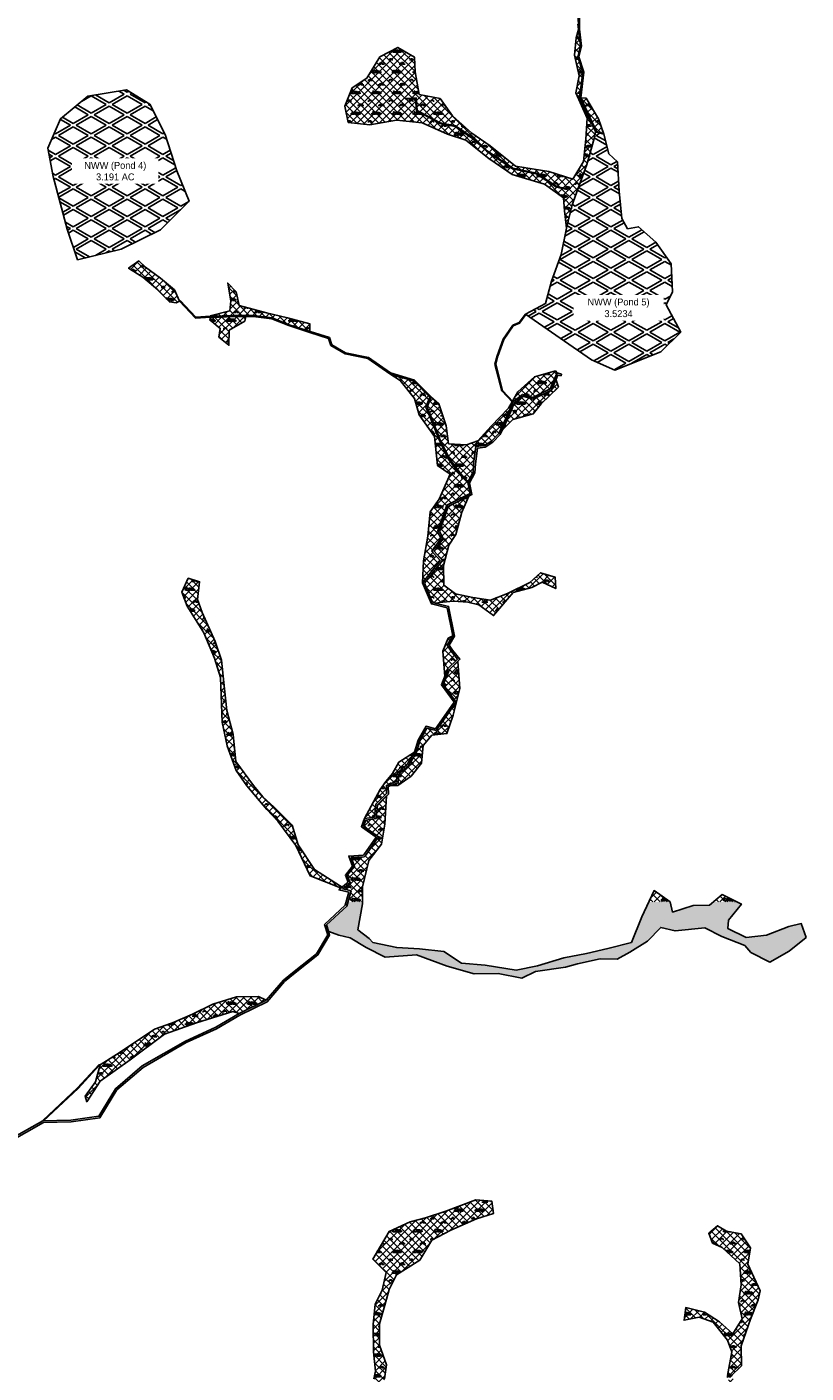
# Model space of a CAD drawing. Extents: x -23778 to 2010688, y -9045 to 873115.
# Tile 7 of 23: x 1998037 to 2000296, y 858492 to 862395. Entities that reach past the tile are written whole.
import ezdxf

# ---------------------------------------------------------------- set-up
doc = ezdxf.new("R2010")
doc.units = 0
doc.header["$MEASUREMENT"] = 0
for name, color, linetype in [('ce-wtln-abfp', 1, 'Continuous'), ('ce-wtln-ajrs', 1, 'Continuous'), ('ce-wtln-edge-pond', 8, 'Continuous'), ('ce-wtln-edge-ptxt', 8, 'Continuous'), ('ce-wtln-filp', 8, 'Continuous'), ('ce-wtln-filp-pond', 8, 'Continuous'), ('ce-wtln-ipdt-nard', 3, 'Continuous')]:
    doc.layers.add(name, color=color, linetype=linetype)
doc.styles.add('L80', font='ler.shx', dxfattribs={"height": 8})
pattern_1 = [(0, (18, 1.2), (60, 60), [9, -1.8, 2.4, -1.8, 9, -36]), (0, (15, 3), (60, 60), [6, -4.5, 9, -4.5, 6, -30]), (0, (36, 27), (60, 60), [7.5, -3, 7.5, -42]), (0, (6, 39), (60, 60), [3, -6, 3, -48]), (90, (12, 39), (-60, 60), [5.4, -54.6]), (90, (30, 3), (-60, 60), [6, -54]), (90, (45, 27), (-60, 60), [6, -54]), (45, (37.8, 2.4), (0, 60), [6, -78.8528137]), (135, (22.2, 2.4), (-60, 7e-15), [6, -78.8528137]), (63.4349488, (36, 2.7), (3e-09, 60), [6, -128.1640786]), (75.9637565, (33, 3), (2e-09, 59.99999999), [6, -241.3863376]), (75.9637565, (48, 27), (2e-09, 59.99999999), [4.8, -242.5863376]), (75.9637565, (13.2, 39), (2e-09, 59.99999999), [4.2, -243.1863376]), (104.0362435, (27, 3), (-2e-09, 59.99999999), [6, -241.3863376]), (104.0362435, (42, 27), (-2e-09, 59.99999999), [4.8, -242.5863376]), (104.0362435, (10.8, 39), (-2e-09, 59.99999999), [4.2, -243.1863376]), (116.5650512, (24, 2.7), (-2e-08, 60), [6, -128.1640079]), (45, (0, 0), (-10.60660172, 10.60660172), []), (135, (0, 0), (-10.60660172, -10.60660172), [])]
pattern_2 = [(30, (0, 0), (1e-08, 60), [50, -10]), (330, (0, 0), (51.9615242, 30), [50, -10]), (330, (43.3, 25), (51.9615242, 30), [50, -10]), (30, (43.3, 35), (1e-08, 60), [50, -10])]

msp = doc.modelspace()

# ---------------------------------------------------------------- hatches: boundary and pattern name
at = {"layer": 'ce-wtln-filp'}
h = msp.add_hatch(dxfattribs=at)
h.set_pattern_fill('WTLN_IJ', color=256, scale=60)
h.set_pattern_definition(pattern_1)
h.paths.add_polyline_path([(1999234.9, 862186.7), (1999174.7, 862199.2), (1999162.8, 862264.4), (1999160.5, 862307), (1999112.3, 862335.4), (1999060.8, 862307.8), (1999023.1, 862246.4), (1998980.5, 862218.4), (1998959.1, 862164.7), (1998968.9, 862117.7), (1999031.2, 862110.7), (1999108.6, 862124.5), (1999183.1, 862116.2), (1999256.4, 862083.7), (1999309.3, 862066.6), (1999376.9, 862013), (1999444.1, 861966.9), (1999537.8, 861939.2), (1999592.5, 861899.6), (1999595.8, 861861.5), (1999602.1, 861811), (1999617.3, 861875.6), (1999630.8, 861913.4), (1999660.9, 861996), (1999683.4, 862077.7), (1999685.9, 862091.2), (1999639.8, 862189), (1999648.6, 862263.6), (1999634.1, 862307.5), (1999642.4, 862338.7), (1999636.3, 862387.6), (1999629.8, 862363.2), (1999624.9, 862312.4), (1999638.1, 862253.2), (1999629.1, 862203.1), (1999661.4, 862130.6), (1999657.5, 862069.2), (1999650.8, 862004.7), (1999620, 861953.2), (1999550.8, 861975.1), (1999453.7, 861991.2), (1999380.1, 862049.6), (1999327.4, 862087), (1999271.4, 862136.7)])
h.paths.add_polyline_path([(1999136.2, 862185.1), (1999136.1, 862187.1), (1999165.8, 862188.7), (1999168.9, 862152.5), (1999204.4, 862133.5), (1999235.3, 862116.2), (1999279.8, 862107.5), (1999327.8, 862074.7), (1999371.4, 862035.8), (1999446, 861984.7), (1999514.6, 861970.4), (1999573.8, 861932.2), (1999603.7, 861925.5), (1999603.3, 861923.5), (1999573, 861930.4), (1999513.8, 861968.5), (1999445.2, 861982.8), (1999370.1, 862034.2), (1999326.5, 862073.1), (1999279, 862105.6), (1999234.6, 862114.3), (1999203.5, 862131.8), (1999167, 862151.3), (1999163.9, 862186.6)], flags=16)
h = msp.add_hatch(dxfattribs=at)
h.set_pattern_fill('WTLN_IJ', color=256, scale=60)
h.set_pattern_definition(pattern_1)
h.paths.add_polyline_path([(1999694.2, 862128.5), (1999659.1, 862188.1), (1999643.2, 862188.8), (1999689.9, 862090), (1999710.2, 862084)])
h = msp.add_hatch(dxfattribs=at)
h.set_pattern_fill('WTLN_IJ', color=256, scale=60)
h.set_pattern_definition(pattern_1)
h.paths.add_polyline_path([(1998465.1, 861632.5), (1998424.1, 861666.5), (1998381.5, 861697.9), (1998362.1, 861716.3), (1998332.2, 861694.8), (1998373.1, 861669.3), (1998416.4, 861632.2), (1998450.4, 861597.3), (1998470.3, 861595), (1998479.7, 861599.4)])
h = msp.add_hatch(dxfattribs=at)
h.set_pattern_fill('WTLN_IJ', color=256, scale=60)
h.set_pattern_definition(pattern_1)
h.paths.add_polyline_path([(1998652.4, 861587), (1998643.6, 861627.1), (1998619.4, 861652.2), (1998628.1, 861600.4), (1998625.2, 861571.5), (1998568.8, 861556.7), (1998569, 861555.7), (1998582.8, 861556.2), (1998637.2, 861558), (1998657.6, 861558.2), (1998693.2, 861558.4), (1998731.8, 861553.5), (1998731.8, 861565.5)])
h = msp.add_hatch(dxfattribs=at)
h.set_pattern_fill('WTLN_IJ', color=256, scale=60)
h.set_pattern_definition(pattern_1)
h.paths.add_polyline_path([(1998793.2, 861551.1), (1998731.8, 861565.5), (1998731.8, 861553.5), (1998748.3, 861551.4), (1998797.6, 861531.4), (1998840.2, 861517.2), (1998857.4, 861511.5), (1998857.2, 861534.2)])
h = msp.add_hatch(dxfattribs=at)
h.set_pattern_fill('WTLN_IJ', color=256, scale=60)
h.set_pattern_definition(pattern_1)
h.paths.add_polyline_path([(1998668.8, 861541.6), (1998672.3, 861555.3), (1998637.3, 861555), (1998569.5, 861552.8), (1998567.3, 861545.1), (1998597.8, 861520.8), (1998593.3, 861495.5), (1998623, 861472), (1998623.7, 861515.1)])
h = msp.add_hatch(dxfattribs=at)
h.set_pattern_fill('WTLN_IJ', color=256, scale=60)
h.set_pattern_definition(pattern_1)
h.paths.add_polyline_path([(1999315.3, 861073.9), (1999290.8, 861099.6), (1999258.6, 861142.9), (1999231.1, 861200.8), (1999225.6, 861214.7), (1999207.6, 861260), (1999194.1, 861292.1), (1999205.4, 861321.3), (1999179.1, 861348), (1999174.3, 861352.9), (1999159.6, 861367.8), (1999089.6, 861388.8), (1999119, 861369.1), (1999161.4, 861317.4), (1999174.4, 861269.8), (1999219.2, 861207.4), (1999228.1, 861123), (1999264.1, 861098), (1999232.3, 861025.8), (1999206.4, 860988.6), (1999199.9, 860918.7), (1999187.2, 860847.1), (1999184.1, 860783), (1999235.3, 860847.3), (1999211.2, 860874.4), (1999238.1, 860911.5), (1999227.6, 860931.1), (1999254.5, 861008.3), (1999321.9, 861041.8)])
h = msp.add_hatch(dxfattribs=at)
h.set_pattern_fill('WTLN_IJ', color=256, scale=60)
h.set_pattern_definition(pattern_1)
h.paths.add_polyline_path([(1999528.6, 861302.3), (1999578.2, 861349.8), (1999571.3, 861370.9), (1999570.9, 861371.3), (1999562.4, 861351.5), (1999558.3, 861341.9), (1999504.8, 861315), (1999474.9, 861323.9), (1999449.7, 861303.6), (1999443.4, 861286.5), (1999420.8, 861236.1), (1999416.8, 861227.7), (1999445.6, 861256.2), (1999505.2, 861273.2)])
h = msp.add_hatch(dxfattribs=at)
h.set_pattern_fill('WTLN_IJ', color=256, scale=60)
h.set_pattern_definition(pattern_1)
h.paths.add_polyline_path([(1999566.8, 861374.5), (1999574.1, 861391.4), (1999569.6, 861397.3), (1999509.2, 861380.3), (1999460.1, 861336.6), (1999445.2, 861309.8), (1999447.1, 861307.9), (1999454, 861313.5), (1999473.8, 861329.4), (1999504.4, 861320.4), (1999532.8, 861334.7), (1999554.4, 861345.5)])
h = msp.add_hatch(dxfattribs=at)
h.set_pattern_fill('WTLN_IJ', color=256, scale=60)
h.set_pattern_definition(pattern_1)
h.paths.add_polyline_path([(1999339, 861178.3), (1999363.9, 861181.1), (1999384.7, 861194.3), (1999405.1, 861216.1), (1999413.6, 861232.3), (1999418.7, 861243.7), (1999426.8, 861261.8), (1999438.8, 861288.4), (1999445.5, 861306.6), (1999444.2, 861308), (1999433.9, 861289.5), (1999383.7, 861237.4), (1999344.2, 861194.4), (1999311.7, 861182.8), (1999259.2, 861186.4), (1999252.8, 861238.6), (1999231.8, 861302.4), (1999209, 861322.4), (1999197.3, 861292.2), (1999210.4, 861261.1), (1999230.6, 861210.2), (1999233.9, 861201.9), (1999261.1, 861144.4), (1999293.1, 861101.5), (1999316.7, 861076.8), (1999330.7, 861103.6), (1999332.4, 861128.6)])
h = msp.add_hatch(dxfattribs=at)
h.set_pattern_fill('WTLN_IJ', color=256, scale=60)
h.set_pattern_definition(pattern_1)
h.paths.add_polyline_path([(1999245.8, 860775.8), (1999245, 860833.1), (1999260.1, 860892.5), (1999281.1, 860923), (1999298.5, 860987.9), (1999318.8, 861034.6), (1999258.5, 861004.7), (1999233, 860931.5), (1999244, 860911.1), (1999217.6, 860874.7), (1999241.9, 860847.5), (1999189.8, 860782.2), (1999213.6, 860726.3), (1999222.5, 860724), (1999233.7, 860725.8), (1999273.6, 860730.3), (1999315.4, 860727), (1999347.4, 860719.1), (1999390.2, 860687.9), (1999447.4, 860755.1), (1999501.2, 860769.6), (1999531.4, 860785.3), (1999570.7, 860766.5), (1999568.9, 860799.2), (1999526.5, 860812.2), (1999495.3, 860784.1), (1999430.9, 860752.3), (1999381.5, 860732.9), (1999329.6, 860740.6), (1999280.3, 860750.7)], flags=17)
h = msp.add_hatch(dxfattribs=at)
h.set_pattern_fill('WTLN_IJ', color=256, scale=60)
h.set_pattern_definition(pattern_1)
h.paths.add_polyline_path([(1998537.7, 860786.1), (1998504.8, 860796.4), (1998486.3, 860755.6), (1998502.3, 860715.5), (1998550.2, 860637.8), (1998580.7, 860565), (1998598.3, 860508.2), (1998602.5, 860394.5), (1998603.8, 860397), (1998604.9, 860397.7), (1998606.7, 860404.2), (1998609.1, 860406.6), (1998608.8, 860412.8), (1998616.4, 860414.6), (1998610.4, 860476.1), (1998601.2, 860558.4), (1998583.5, 860612.8), (1998544.9, 860697.4), (1998531.8, 860734.2)])
h = msp.add_hatch(dxfattribs=at)
h.set_pattern_fill('WTLN_IJ', color=256, scale=60)
h.set_pattern_definition(pattern_1)
h.paths.add_polyline_path([(1999267, 860584.7), (1999255.7, 860602.2), (1999272.1, 860629.5), (1999258.8, 860622.1), (1999243.4, 860584.9), (1999248.5, 860511), (1999258, 860534.6), (1999285.8, 860561.7)])
h = msp.add_hatch(dxfattribs=at)
h.set_pattern_fill('WTLN_IJ', color=256, scale=60)
h.set_pattern_definition(pattern_1)
h.paths.add_polyline_path([(1999272.6, 860399.7), (1999255.1, 860346.1), (1999211.6, 860341), (1999185.9, 860311), (1999180.8, 860259.9), (1999151.1, 860222.5), (1999112.5, 860195.8), (1999094, 860195.8), (1999113.7, 860203.1), (1999115.5, 860229.1), (1999143.5, 860252.6), (1999165.3, 860289.8), (1999176, 860325), (1999197.1, 860361.6), (1999223.6, 860354.4), (1999252.2, 860394.9), (1999281.6, 860436.7), (1999244.5, 860487.8), (1999262.3, 860531.8), (1999286.3, 860555.2), (1999292.2, 860476.9)])
h = msp.add_hatch(dxfattribs=at)
h.set_pattern_fill('WTLN_IJ', color=256, scale=60)
h.set_pattern_definition(pattern_1)
h.paths.add_polyline_path([(1998635, 860342.9), (1998616.2, 860414.5), (1998608.8, 860412.8), (1998609.1, 860406.6), (1998606.7, 860404.2), (1998604.9, 860397.7), (1998603.8, 860397), (1998602.5, 860394.5), (1998603, 860379.1), (1998617.7, 860310.7), (1998643.6, 860239.2), (1998674.5, 860194.9), (1998731.8, 860128), (1998731.8, 860152.7), (1998720.9, 860162.6), (1998694.3, 860195), (1998643.3, 860265.2)])
h = msp.add_hatch(dxfattribs=at)
h.set_pattern_fill('WTLN_IJ', color=256, scale=60)
h.set_pattern_definition(pattern_1)
h.paths.add_polyline_path([(1999110.7, 860231.6), (1999139.6, 860255.9), (1999160.6, 860291.9), (1999115.3, 860263.2), (1999097.2, 860230.5), (1999077.5, 860207), (1999061.5, 860184.3), (1999016.1, 860099.4), (1999045.1, 860103.9), (1999048.6, 860141.6), (1999067.2, 860159.8), (1999080.2, 860172.6), (1999079.7, 860195.8), (1999108.9, 860206.7)])
h = msp.add_hatch(dxfattribs=at)
h.set_pattern_fill('WTLN_IJ', color=256, scale=60)
h.set_pattern_definition(pattern_1)
h.paths.add_polyline_path([(1999029, 859978), (1999064.8, 860025.3), (1999074.6, 860083.2), (1999080, 860165.4), (1999053.4, 860139.3), (1999049.7, 860099.5), (1999019.7, 860094.9), (1999012.9, 860077.6), (1999056.8, 860046.5), (1999019.8, 859993.9), (1999015, 859988.9), (1998977.5, 859986.2), (1998987.1, 859960.9), (1998966.1, 859935), (1998974.2, 859913.6), (1998952.7, 859895.6), (1998977.2, 859890.4), (1998968.1, 859858.1), (1999010, 859858.1), (1999010.4, 859901.8)])
h = msp.add_hatch(dxfattribs=at)
h.set_pattern_fill('WTLN_IJ', color=256, scale=60)
h.set_pattern_definition(pattern_1)
h.paths.add_polyline_path([(1998871.2, 859951.6), (1998823.5, 860023.7), (1998806.2, 860080), (1998753.6, 860132.7), (1998731.8, 860152.7), (1998731.8, 860128), (1998733.2, 860126.3), (1998764.4, 860091.8), (1998817.1, 860021.1), (1998858.2, 859933.7), (1998941.2, 859900.6), (1998947, 859897.3), (1998950.9, 859900.6), (1998943.7, 859905.5)])
h = msp.add_hatch(dxfattribs=at)
h.set_pattern_fill('WTLN_IJ', color=256, scale=60)
h.set_pattern_definition(pattern_1)
h.paths.add_polyline_path([(1999855.6, 859890.7), (1999840.3, 859858.1), (1999901.4, 859858.1)])
h = msp.add_hatch(dxfattribs=at)
h.set_pattern_fill('WTLN_IJ', color=256, scale=60)
h.set_pattern_definition(pattern_1)
h.paths.add_polyline_path([(1999366, 859674.4), (1999297, 859680), (1999245.6, 859713.7), (1999175.4, 859721.6), (1999109.3, 859725.6), (1999040.4, 859740.6), (1999029.9, 859751.8), (1998996.4, 859777.1), (1999009.9, 859852.4), (1999010, 859858.1), (1998968.1, 859858.1), (1998964.6, 859845.6), (1998905.9, 859791.2), (1998911.5, 859772.8), (1998912.3, 859772.3), (1998941.9, 859761.6), (1998974.4, 859753.6), (1999020.6, 859725.5), (1999076.3, 859697.5), (1999167.1, 859704.8), (1999255.5, 859671.6), (1999334.2, 859649.6), (1999403.8, 859650), (1999472.6, 859636.8), (1999512.2, 859656.2), (1999599.2, 859668.8), (1999633.5, 859678.7), (1999699.6, 859692.8), (1999749, 859691.7), (1999784.9, 859712.5), (1999836.7, 859744.5), (1999874.8, 859784.2), (1999916.3, 859773.9), (2000002.3, 859783), (2000051.9, 859757.2), (2000118.2, 859731.3), (2000136.2, 859711.4), (2000190.7, 859683.7), (2000246.8, 859715.2), (2000296.2, 859754.8), (2000282.4, 859794.9), (2000246.1, 859786.6), (2000181.1, 859761.7), (2000122.4, 859754.4), (2000069.4, 859780.7), (2000071.8, 859804.7), (2000109, 859851.4), (2000095.5, 859858.1), (2000028.3, 859858.1), (2000016.6, 859848.3), (1999968.9, 859847.9), (1999909.2, 859828.3), (1999901.9, 859857.8), (1999901.4, 859858.1), (1999840.3, 859858.1), (1999820, 859814.9), (1999789.7, 859740.1), (1999721, 859722.5), (1999659.2, 859708.7), (1999593.6, 859695.5), (1999517.2, 859672.3), (1999455.4, 859660)])
h = msp.add_hatch(dxfattribs=at)
h.set_pattern_fill('WTLN_IJ', color=256, scale=60)
h.set_pattern_definition(pattern_1)
h.paths.add_polyline_path([(2000053.4, 859879.3), (2000028.3, 859858.1), (2000095.5, 859858.1)])
h = msp.add_hatch(dxfattribs=at)
h.set_pattern_fill('WTLN_IJ', color=256, scale=60)
h.set_pattern_definition(pattern_1)
h.paths.add_polyline_path([(1998730.8, 859572.7), (1998708.4, 859583.5), (1998644.9, 859582.9), (1998576.5, 859561.5), (1998517.7, 859532.1), (1998459.3, 859507.7), (1998407.4, 859488.8), (1998307.2, 859422.6), (1998249.8, 859385.4), (1998236.1, 859336.6), (1998206.5, 859294.6), (1998210.7, 859278.4), (1998249.9, 859338.4), (1998336.4, 859400.2), (1998436, 859474.9), (1998529.2, 859507.6), (1998634.6, 859540.2), (1998652.5, 859534.4)])
h = msp.add_hatch(dxfattribs=at)
h.set_pattern_fill('WTLN_IJ', color=256, scale=60)
h.set_pattern_definition(pattern_1)
h.paths.add_polyline_path([(1999176.8, 858819.3), (1999211, 858876.8), (1999266.2, 858905.8), (1999341, 858939.1), (1999390.1, 858954.6), (1999385.4, 858990.3), (1999338.8, 858993.9), (1999251.9, 858961.5), (1999193.3, 858942), (1999148.6, 858930.9), (1999087.3, 858902.7), (1999039.8, 858822.3), (1999079, 858783.8), (1999067.6, 858732.3), (1999047, 858691.3), (1999040.7, 858632.5), (1999041.8, 858553.9), (1999047.9, 858497.6), (1999043, 858475.5), (1999052.9, 858467.8), (1999052.7, 858466.8), (1999049.7, 858436.3), (1999040.1, 858397.5), (1999062.6, 858372), (1999041.7, 858344.8), (1999058.7, 858289), (1999098.3, 858246.5), (1999099.6, 858240.4), (1999092.8, 858200.6), (1999067.9, 858249.8), (1999060.4, 858220.8), (1999079.4, 858183.6), (1999088.2, 858138.3), (1999112.4, 858092.9), (1999096.9, 858064.6), (1999107.3, 858023.2), (1999152.2, 857959.8), (1999165.8, 857956.4), (1999161.7, 857990.6), (1999130.6, 858007.7), (1999100.5, 858064), (1999123, 858076.1), (1999117.2, 858095), (1999097.9, 858142.2), (1999108.8, 858168.1), (1999120.3, 858195.4), (1999103.4, 858221.9), (1999130.7, 858218.3), (1999132, 858245), (1999135.4, 858244.9), (1999121.9, 858282.7), (1999110.7, 858335.6), (1999092.1, 858393.6), (1999071.7, 858445.4), (1999073.4, 858468), (1999074.2, 858475.7), (1999080.1, 858516.2), (1999059.3, 858572.4), (1999059.4, 858634.5), (1999075, 858688.6), (1999087.3, 858733.9), (1999108.8, 858777.2)])
h = msp.add_hatch(dxfattribs=at)
h.set_pattern_fill('WTLN_IJ', color=256, scale=60)
h.set_pattern_definition(pattern_1)
h.paths.add_polyline_path([(2000070.8, 858364.7), (2000070.1, 858401.2), (2000087.4, 858444.3), (2000084.5, 858475.6), (2000077.6, 858481.6), (2000108.6, 858513.4), (2000108, 858570.7), (2000134.8, 858648.1), (2000157.7, 858704.1), (2000163.4, 858730.5), (2000127.3, 858807.8), (2000135.2, 858854.7), (2000108.4, 858895.3), (2000065.4, 858903.4), (2000039.3, 858919.3), (2000014.3, 858897.3), (2000025.1, 858868.7), (2000053, 858856), (2000104.4, 858808.5), (2000107.6, 858748.1), (2000100.3, 858696.6), (2000110.8, 858649.4), (2000083.9, 858606), (2000045.4, 858640.9), (2000001.8, 858668.5), (1999947.2, 858682), (1999942.6, 858644.9), (1999985.9, 858653.9), (2000027.2, 858639.6), (2000068.7, 858587.8), (2000080.9, 858553.1), (2000068.8, 858485.3), (2000066.2, 858481.6), (2000070.4, 858475.5), (2000072, 858464.3), (2000055.9, 858429.7), (2000047.2, 858415), (2000041.8, 858379.8), (2000021.8, 858343.6), (2000025, 858337.5), (2000070.1, 858329.2)])
at = {"layer": 'ce-wtln-filp-pond'}
h = msp.add_hatch(dxfattribs=at)
h.set_pattern_fill('WTLN_ID', color=256, scale=100)
h.set_pattern_definition(pattern_2)
h.paths.add_polyline_path([(1998471.8, 861977), (1998437.8, 862082.9), (1998393.4, 862171), (1998325.7, 862212.3), (1998213.9, 862194.1), (1998134.9, 862128.2), (1998097.5, 862043.6), (1998113.7, 861960.6), (1998154.2, 861808), (1998184.3, 861719.5), (1998310.5, 861750.5), (1998424.4, 861806.7), (1998507.9, 861889.7)])
h = msp.add_hatch(dxfattribs=at)
h.set_pattern_fill('WTLN_ID', color=256, scale=100)
h.set_pattern_definition(pattern_2)
h.paths.add_polyline_path([(1999890.5, 861588.9), (1999909, 861626.9), (1999905.5, 861708), (1999860.6, 861770.5), (1999810.7, 861815.4), (1999778.5, 861809.4), (1999762.3, 861839), (1999754.4, 861918.6), (1999749.4, 862003.2), (1999724.5, 862026.7), (1999710.2, 862084), (1999689.9, 862090), (1999685.9, 862091.2), (1999683.4, 862077.7), (1999660.9, 861996), (1999630.8, 861913.4), (1999617.3, 861875.6), (1999602.1, 861811), (1999585.9, 861734.4), (1999557.8, 861657.8), (1999540.8, 861592.8), (1999482.6, 861561.8), (1999595.8, 861483.8), (1999674.3, 861429.5), (1999742.1, 861399.6), (1999874.7, 861453), (1999932.7, 861509.7)])

# ---------------------------------------------------------------- linework, layer by layer
at = {"layer": 'ce-wtln-abfp'}
for p, q in [((1999136.2, 862185.1), (1999136.1, 862187.1)), ((1999685.9, 862091.2), (1999689.9, 862090)), ((1999603.3, 861923.5), (1999603.7, 861925.5)), ((1998479.7, 861599.4), (1998481.9, 861601.4)), ((1999482.6, 861561.8), (1999484.2, 861560.7)), ((1999586.2, 861382.8), (1999587.6, 861387.6))]:
    msp.add_line(p, q, dxfattribs=at)
for points in [[(1999685.9, 862091.2), (1999639.8, 862189), (1999648.6, 862263.6), (1999634.1, 862307.5), (1999642.4, 862338.7), (1999636.3, 862387.6), (1999635.9, 862432.2), (1999613.9, 862446.8), (1999633.7, 862472.3), (1999600.2, 862524.5), (1999560.2, 862543), (1999549.4, 862576.2), (1999538.6, 862606.1), (1999536.8, 862663.5), (1999530.3, 862707.6), (1999490.9, 862763.8), (1999464.4, 862833), (1999427.9, 862893.2), (1999414.8, 862951.7), (1999397, 863010.4), (1999394.5, 863041.9)], [(1999689.9, 862090), (1999642.8, 862189.5), (1999651.6, 862263.9), (1999637.2, 862307.6), (1999645.4, 862338.5), (1999639.3, 862387.8), (1999638.9, 862433.8), (1999618.2, 862447.5), (1999637.4, 862472.2), (1999602.3, 862526.8), (1999562.6, 862545.2), (1999552.2, 862577.2), (1999541.5, 862606.7), (1999539.8, 862663.8), (1999533.2, 862708.7), (1999493.6, 862765.2), (1999467.1, 862834.3), (1999430.7, 862894.3), (1999417.7, 862952.5), (1999399.9, 863010.9), (1999397.5, 863042.2)], [(1999603.7, 861925.5), (1999573.8, 861932.2), (1999514.6, 861970.4), (1999446, 861984.7), (1999371.4, 862035.8), (1999327.8, 862074.7), (1999279.8, 862107.5), (1999235.3, 862116.2), (1999204.4, 862133.5), (1999168.9, 862152.5), (1999165.8, 862188.7), (1999136.1, 862187.1)], [(1999603.3, 861923.5), (1999573, 861930.4), (1999513.8, 861968.5), (1999445.2, 861982.8), (1999370.1, 862034.2), (1999326.5, 862073.1), (1999279, 862105.6), (1999234.6, 862114.3), (1999203.5, 862131.8), (1999167, 862151.3), (1999163.9, 862186.6), (1999136.2, 862185.1)], [(1999315.3, 861073.9), (1999290.8, 861099.6), (1999258.6, 861142.9), (1999231.1, 861200.8), (1999207.6, 861260), (1999194.1, 861292.1), (1999205.4, 861321.3), (1999159.6, 861367.8), (1999089.6, 861388.8), (1999025.9, 861433.4), (1998960.2, 861446.6), (1998918.7, 861471.3), (1998912, 861491.4), (1998857.4, 861508.3), (1998796.6, 861528.6), (1998747.5, 861548.5), (1998693, 861555.4), (1998637.3, 861555), (1998569.5, 861552.8), (1998525.6, 861550.5), (1998479.7, 861599.4)], [(1999316.7, 861076.8), (1999293.1, 861101.5), (1999261.1, 861144.4), (1999233.9, 861201.9), (1999210.4, 861261.1), (1999197.3, 861292.2), (1999208.9, 861322), (1999161.2, 861370.5), (1999090.9, 861391.5), (1999027.1, 861436.2), (1998961.3, 861449.5), (1998921.2, 861473.3), (1998914.3, 861493.8), (1998858.4, 861511.2), (1998797.6, 861531.4), (1998748.3, 861551.4), (1998693.2, 861558.4), (1998637.2, 861558), (1998569.4, 861555.8), (1998526.9, 861553.6), (1998481.9, 861601.4)], [(1999482.6, 861561.8), (1999464.1, 861537.7), (1999446.1, 861529.8), (1999417.9, 861489.4), (1999400.7, 861441.1), (1999394.3, 861417.1), (1999414.4, 861339.8), (1999445.5, 861306.6)], [(1999484.2, 861560.7), (1999465.4, 861536), (1999447.4, 861528.2), (1999419.7, 861488.4), (1999402.6, 861440.5), (1999396.4, 861417.1), (1999416.3, 861340.8), (1999447.1, 861307.9)], [(1999587.6, 861387.6), (1999574.1, 861391.4), (1999554.4, 861345.5), (1999504.4, 861320.4), (1999473.8, 861329.4), (1999445.5, 861306.6), (1999438.8, 861288.4), (1999413.6, 861232.3), (1999405.1, 861216.1), (1999384.7, 861194.3), (1999363.9, 861181.1), (1999339, 861178.3), (1999332.4, 861128.6), (1999330.7, 861103.6), (1999315.3, 861073.9), (1999321.9, 861041.8), (1999254.5, 861008.3), (1999227.6, 860931.1), (1999238.1, 860911.5), (1999211.2, 860874.4), (1999235.3, 860847.3), (1999184.1, 860783), (1999209.9, 860722.1), (1999255.4, 860710.4), (1999272.1, 860629.5), (1999255.7, 860602.2), (1999267, 860584.7), (1999285.8, 860561.7), (1999258, 860534.6), (1999238.9, 860487.1), (1999275.5, 860436.6), (1999221.5, 860360.1), (1999194.7, 860367.4), (1999171.4, 860327), (1999160.6, 860291.9), (1999139.6, 860255.9), (1999110.7, 860231.6), (1999108.9, 860206.7), (1999079.7, 860195.8), (1999080.2, 860172.6), (1999048.6, 860141.6), (1999045.1, 860103.9), (1999016.1, 860099.4), (1999006.8, 860075.8), (1999049.9, 860045.3), (1999016, 859997.1), (1999012.8, 859993.8), (1998970.5, 859990.7), (1998981.4, 859961.8), (1998960.5, 859935.9), (1998968.3, 859915.2), (1998941.7, 859892.8), (1998971, 859886.6), (1998960.1, 859848.3), (1998900.2, 859792.8), (1998909.4, 859762.5), (1998877.1, 859707.7), (1998812.2, 859655.9), (1998780.9, 859631), (1998730.8, 859572.7), (1998652.5, 859534.4), (1998585, 859494.9), (1998497.1, 859454.5), (1998371, 859382.4), (1998293.8, 859316.2), (1998245.8, 859236.6), (1998164.8, 859225.5), (1998083.5, 859223.7), (1997984.3, 859167)], [(1999586.2, 861382.8), (1999576.9, 861385.4), (1999558.3, 861341.9), (1999504.8, 861315), (1999474.9, 861323.9), (1999449.7, 861303.6), (1999443.4, 861286.5), (1999418.1, 861230.2), (1999409.2, 861213.2), (1999387.9, 861190.4), (1999365.6, 861176.3), (1999343.4, 861173.8), (1999337.4, 861128.1), (1999335.6, 861102.2), (1999320.5, 861073.2), (1999327.6, 861039), (1999258.5, 861004.7), (1999233, 860931.5), (1999244, 860911.1), (1999217.6, 860874.7), (1999241.9, 860847.5), (1999189.8, 860782.2), (1999213.6, 860726.3), (1999259.6, 860714.4), (1999277.4, 860628.6), (1999261.6, 860602.3), (1999271.1, 860587.6), (1999292.6, 860561.3), (1999262.3, 860531.8), (1999244.5, 860487.8), (1999281.6, 860436.7), (1999223.6, 860354.4), (1999197.1, 860361.6), (1999176, 860325), (1999165.3, 860289.8), (1999143.5, 860252.6), (1999115.5, 860229.1), (1999113.7, 860203.1), (1999084.7, 860192.4), (1999085.2, 860170.5), (1999053.4, 860139.3), (1999049.7, 860099.5), (1999019.7, 860094.9), (1999012.9, 860077.6), (1999056.8, 860046.5), (1999019.8, 859993.9), (1999015, 859988.9), (1998977.5, 859986.2), (1998987.1, 859960.9), (1998966.1, 859935), (1998974.2, 859913.6), (1998952.7, 859895.6), (1998977.2, 859890.4), (1998964.6, 859845.6), (1998905.9, 859791.2), (1998914.8, 859761.8), (1998880.9, 859704.4), (1998815.3, 859652), (1998784.4, 859627.3), (1998734, 859568.7), (1998654.8, 859529.9), (1998587.3, 859490.4), (1998499.4, 859450), (1998373.9, 859378.3), (1998297.7, 859312.9), (1998248.9, 859232), (1998165.2, 859220.5), (1998084.9, 859218.7), (1997986.8, 859162.6)]]:
    msp.add_lwpolyline(points, dxfattribs=at)
at = {"layer": 'ce-wtln-ajrs'}
for points in [[(1999635.9, 862432.2), (1999636.3, 862387.6), (1999636.3, 862387.6), (1999634.2, 862402.9)], [(1999043, 858475.5), (1999047.9, 858497.6), (1999041.8, 858553.9), (1999040.7, 858632.5), (1999047, 858691.3), (1999067.6, 858732.3), (1999079, 858783.8), (1999039.8, 858822.3), (1999087.3, 858902.7), (1999148.6, 858930.9), (1999193.3, 858942), (1999251.9, 858961.5), (1999338.8, 858993.9), (1999385.4, 858990.3), (1999390.1, 858954.6), (1999341, 858939.1), (1999266.2, 858905.8), (1999211, 858876.8), (1999176.8, 858819.3), (1999108.8, 858777.2), (1999087.3, 858733.9), (1999075, 858688.6), (1999059.4, 858634.5), (1999059.3, 858572.4), (1999080.1, 858516.2), (1999074.2, 858475.7)], [(2000068.8, 858485.3), (2000080.9, 858553.1), (2000068.7, 858587.8), (2000027.2, 858639.6), (1999985.9, 858653.9), (1999942.6, 858644.9), (1999947.2, 858682), (2000001.8, 858668.5), (2000045.4, 858640.9), (2000083.9, 858606), (2000110.8, 858649.4), (2000100.3, 858696.6), (2000107.6, 858748.1), (2000104.4, 858808.5), (2000053, 858856), (2000025.1, 858868.7), (2000014.3, 858897.3), (2000039.3, 858919.3), (2000065.4, 858903.4), (2000108.4, 858895.3), (2000135.2, 858854.7), (2000127.3, 858807.8), (2000163.4, 858730.5), (2000157.7, 858704.1), (2000134.8, 858648.1), (2000134.8, 858648.1), (2000108, 858570.7), (2000108.6, 858513.4), (2000077.6, 858481.6)]]:
    msp.add_lwpolyline(points, dxfattribs=at)
for points in [[(1999636.3, 862387.6), (1999642.4, 862338.7), (1999634.1, 862307.5), (1999648.6, 862263.6), (1999639.8, 862189), (1999685.9, 862091.2), (1999683.4, 862077.7), (1999660.9, 861996), (1999630.8, 861913.4), (1999617.3, 861875.6), (1999602.1, 861811), (1999595.8, 861861.5), (1999592.5, 861899.6), (1999537.8, 861939.2), (1999444.1, 861966.9), (1999376.9, 862013), (1999309.3, 862066.6), (1999256.4, 862083.7), (1999183.1, 862116.2), (1999108.6, 862124.5), (1999031.2, 862110.7), (1998968.9, 862117.7), (1998959.1, 862164.7), (1998980.5, 862218.4), (1999023.1, 862246.4), (1999060.8, 862307.8), (1999112.3, 862335.4), (1999160.5, 862307), (1999162.8, 862264.4), (1999174.7, 862199.2), (1999234.9, 862186.7), (1999271.4, 862136.7), (1999327.4, 862087), (1999380.1, 862049.6), (1999453.7, 861991.2), (1999550.8, 861975.1), (1999620, 861953.2), (1999650.8, 862004.7), (1999657.5, 862069.2), (1999661.4, 862130.6), (1999629.1, 862203.1), (1999638.1, 862253.2), (1999624.9, 862312.4), (1999629.8, 862363.2), (1999636.3, 862387.6)], [(1999168.9, 862152.5), (1999165.8, 862188.7), (1999136.1, 862187.1), (1999136.2, 862185.1), (1999163.9, 862186.6), (1999167, 862151.3), (1999203.5, 862131.8), (1999234.6, 862114.3), (1999279, 862105.6), (1999326.5, 862073.1), (1999370.1, 862034.2), (1999445.2, 861982.8), (1999513.8, 861968.5), (1999573, 861930.4), (1999603.3, 861923.5), (1999603.7, 861925.5), (1999573.8, 861932.2), (1999514.6, 861970.4), (1999446, 861984.7), (1999371.4, 862035.8), (1999327.8, 862074.7), (1999279.8, 862107.5), (1999235.3, 862116.2), (1999204.4, 862133.5), (1999168.9, 862152.5)], [(1999694.2, 862128.5), (1999710.2, 862084), (1999689.9, 862090), (1999643.2, 862188.8), (1999659.1, 862188.1), (1999694.2, 862128.5)], [(1998479.7, 861599.4), (1998470.3, 861595), (1998450.4, 861597.3), (1998416.4, 861632.2), (1998373.1, 861669.3), (1998332.2, 861694.8), (1998362.1, 861716.3), (1998381.5, 861697.9), (1998424.1, 861666.5), (1998465.1, 861632.5), (1998479.7, 861599.4)], [(1998731.5, 861565.5), (1998793.2, 861551.1), (1998857.2, 861534.2), (1998857.4, 861511.5), (1998840.2, 861517.2), (1998797.6, 861531.4), (1998748.3, 861551.4), (1998693.2, 861558.4), (1998657.6, 861558.2), (1998637.2, 861558), (1998582.8, 861556.2), (1998569, 861555.7), (1998568.8, 861556.7), (1998625.2, 861571.5), (1998628.1, 861600.4), (1998619.4, 861652.2), (1998643.6, 861627.1), (1998652.4, 861587), (1998731.5, 861565.5)], [(1998623.7, 861515.1), (1998623, 861472), (1998593.3, 861495.5), (1998597.8, 861520.8), (1998567.3, 861545.1), (1998569.5, 861552.8), (1998583.9, 861553.2), (1998595.9, 861553.6), (1998616.3, 861554.3), (1998637.3, 861555), (1998659.2, 861555.2), (1998672.3, 861555.3), (1998668.8, 861541.6), (1998623.7, 861515.1)], [(1999235.3, 860847.3), (1999184.1, 860783), (1999187.2, 860847.1), (1999199.9, 860918.7), (1999206.4, 860988.6), (1999232.3, 861025.8), (1999264.1, 861098), (1999228.1, 861123), (1999219.2, 861207.4), (1999174.4, 861269.8), (1999161.4, 861317.4), (1999119, 861369.1), (1999089.6, 861388.8), (1999159.6, 861367.8), (1999174.3, 861352.9), (1999179.1, 861348), (1999205.4, 861321.3), (1999194.1, 861292.1), (1999207.6, 861260), (1999225.6, 861214.7), (1999231.1, 861200.8), (1999258.6, 861142.9), (1999290.8, 861099.6), (1999315.3, 861073.9), (1999321.9, 861041.8), (1999254.5, 861008.3), (1999227.6, 860931.1), (1999238.1, 860911.5), (1999211.2, 860874.4), (1999235.3, 860847.3)], [(1999578.2, 861349.8), (1999528.6, 861302.3), (1999505.2, 861273.2), (1999445.6, 861256.2), (1999416.8, 861227.7), (1999420.8, 861236.1), (1999443.4, 861286.5), (1999449.7, 861303.6), (1999474.9, 861323.9), (1999504.8, 861315), (1999558.3, 861341.9), (1999562.4, 861351.5), (1999570.8, 861371.2), (1999570.9, 861371.3), (1999571.3, 861370.9), (1999578.2, 861349.8)], [(1999532.8, 861334.7), (1999504.4, 861320.4), (1999473.8, 861329.4), (1999454, 861313.5), (1999447.1, 861307.9), (1999445.2, 861309.8), (1999460.1, 861336.6), (1999509.2, 861380.3), (1999569.6, 861397.3), (1999574.1, 861391.4), (1999566.8, 861374.5), (1999554.4, 861345.5), (1999532.8, 861334.7)], [(1999259.2, 861186.4), (1999311.7, 861182.8), (1999344.2, 861194.4), (1999383.7, 861237.4), (1999433.9, 861289.5), (1999444.2, 861308), (1999445.5, 861306.6), (1999438.8, 861288.4), (1999438.2, 861287), (1999426.8, 861261.8), (1999418.7, 861243.7), (1999413.6, 861232.3), (1999411.7, 861228.8), (1999405.1, 861216.1), (1999384.7, 861194.3), (1999363.9, 861181.1), (1999339, 861178.3), (1999332.4, 861128.6), (1999330.7, 861103.6), (1999316.7, 861076.8), (1999293.1, 861101.5), (1999261.1, 861144.4), (1999233.9, 861201.9), (1999230.6, 861210.2), (1999210.4, 861261.1), (1999197.3, 861292.2), (1999208.9, 861322), (1999208.7, 861322.6), (1999231.8, 861302.4), (1999252.8, 861238.6), (1999259.2, 861186.4)], [(1999329.6, 860740.6), (1999381.5, 860732.9), (1999430.9, 860752.3), (1999495.3, 860784.1), (1999526.5, 860812.2), (1999568.9, 860799.2), (1999570.7, 860766.5), (1999531.4, 860785.3), (1999501.2, 860769.6), (1999447.4, 860755.1), (1999390.2, 860687.9), (1999347.4, 860719.1), (1999315.4, 860727), (1999273.6, 860730.3), (1999233.7, 860725.8), (1999222.5, 860724), (1999213.6, 860726.3), (1999189.8, 860782.2), (1999241.9, 860847.5), (1999217.6, 860874.7), (1999244, 860911.1), (1999233, 860931.5), (1999258.5, 861004.7), (1999318.8, 861034.6), (1999298.5, 860987.9), (1999281.1, 860923), (1999260.1, 860892.5), (1999245, 860833.1), (1999245.8, 860775.8), (1999280.3, 860750.7), (1999329.6, 860740.6)], [(1998950.9, 859900.6), (1998941.7, 859892.8), (1998947, 859897.4), (1998941.2, 859900.6), (1998858.2, 859933.7), (1998817.1, 860021.1), (1998764.4, 860091.8), (1998733.2, 860126.3), (1998674.5, 860194.9), (1998643.6, 860239.2), (1998617.7, 860310.7), (1998603, 860379.1), (1998598.3, 860508.2), (1998580.7, 860565), (1998550.2, 860637.8), (1998502.3, 860715.5), (1998486.3, 860755.6), (1998504.8, 860796.4), (1998537.7, 860786.1), (1998531.8, 860734.2), (1998544.9, 860697.4), (1998583.5, 860612.8), (1998601.2, 860558.4), (1998610.4, 860476.1), (1998616.6, 860413), (1998635, 860342.9), (1998643.3, 860265.2), (1998694.3, 860195), (1998720.9, 860162.6), (1998753.6, 860132.7), (1998806.2, 860080), (1998823.5, 860023.7), (1998871.2, 859951.6), (1998943.7, 859905.5), (1998950.9, 859900.6)], [(1999258, 860534.6), (1999248.5, 860511), (1999243.4, 860584.9), (1999258.8, 860622.1), (1999272.1, 860629.5), (1999255.7, 860602.2), (1999267, 860584.7), (1999285.8, 860561.7), (1999258, 860534.6)], [(1999272.6, 860399.7), (1999255.1, 860346.1), (1999211.6, 860341), (1999185.9, 860311), (1999180.8, 860259.9), (1999151.1, 860222.5), (1999112.5, 860195.8), (1999094, 860195.8), (1999113.7, 860203.1), (1999115.5, 860229.1), (1999143.5, 860252.6), (1999165.3, 860289.8), (1999176, 860325), (1999197.1, 860361.6), (1999223.6, 860354.4), (1999252.2, 860394.9), (1999281.6, 860436.7), (1999244.5, 860487.8), (1999262.3, 860531.8), (1999286.3, 860555.2), (1999292.2, 860476.9), (1999272.6, 860399.7)], [(1999045.1, 860103.9), (1999016.1, 860099.4), (1999061.5, 860184.3), (1999077.5, 860207), (1999097.2, 860230.5), (1999115.3, 860263.2), (1999160.6, 860291.9), (1999139.6, 860255.9), (1999110.7, 860231.6), (1999108.9, 860206.7), (1999079.7, 860195.8), (1999080.2, 860172.6), (1999067.2, 860159.8), (1999048.6, 860141.6), (1999045.1, 860103.9)], [(1999245.6, 859713.7), (1999297, 859680), (1999366, 859674.4), (1999455.4, 859660), (1999517.2, 859672.3), (1999593.6, 859695.5), (1999659.2, 859708.7), (1999721, 859722.5), (1999789.7, 859740.1), (1999820, 859814.9), (1999855.6, 859890.7), (1999901.9, 859857.8), (1999909.2, 859828.3), (1999968.9, 859847.9), (2000016.6, 859848.3), (2000053.4, 859879.3), (2000109, 859851.4), (2000071.8, 859804.7), (2000069.4, 859780.7), (2000122.4, 859754.4), (2000181.1, 859761.7), (2000246.1, 859786.6), (2000282.4, 859794.9), (2000296.2, 859754.8), (2000246.8, 859715.2), (2000190.7, 859683.7), (2000136.2, 859711.4), (2000118.2, 859731.3), (2000051.9, 859757.2), (2000002.3, 859783), (1999916.3, 859773.9), (1999874.8, 859784.2), (1999836.7, 859744.5), (1999784.9, 859712.5), (1999749, 859691.7), (1999699.6, 859692.8), (1999633.5, 859678.7), (1999599.2, 859668.8), (1999512.2, 859656.2), (1999472.6, 859636.8), (1999403.8, 859650), (1999334.2, 859649.6), (1999255.5, 859671.6), (1999167.1, 859704.8), (1999076.3, 859697.5), (1999020.6, 859725.5), (1998974.4, 859753.6), (1998941.9, 859761.6), (1998912.3, 859772.3), (1998911.5, 859772.8), (1998905.9, 859791.2), (1998964.6, 859845.6), (1998977.2, 859890.4), (1998952.7, 859895.6), (1998974.2, 859913.6), (1998966.1, 859935), (1998987.1, 859960.9), (1998977.5, 859986.2), (1999015, 859988.9), (1999019.8, 859993.9), (1999056.8, 860046.5), (1999012.9, 860077.6), (1999019.7, 860094.9), (1999049.7, 860099.5), (1999053.4, 860139.3), (1999080, 860165.4), (1999074.6, 860083.2), (1999064.8, 860025.3), (1999029, 859978), (1999010.4, 859901.8), (1999009.9, 859852.4), (1998996.4, 859777.1), (1999029.9, 859751.8), (1999040.4, 859740.6), (1999109.3, 859725.6), (1999175.4, 859721.6), (1999245.6, 859713.7)], [(1998730.8, 859572.7), (1998652.5, 859534.4), (1998634.6, 859540.2), (1998529.2, 859507.6), (1998436, 859474.9), (1998336.4, 859400.2), (1998249.9, 859338.4), (1998210.7, 859278.4), (1998206.5, 859294.6), (1998236.1, 859336.6), (1998249.8, 859385.4), (1998307.2, 859422.6), (1998407.4, 859488.8), (1998459.3, 859507.7), (1998517.7, 859532.1), (1998576.5, 859561.5), (1998644.9, 859582.9), (1998708.4, 859583.5), (1998730.8, 859572.7)]]:
    msp.add_lwpolyline(points, close=True, dxfattribs=at)
at = {"layer": 'ce-wtln-edge-pond'}
for points in [[(1998184.3, 861719.5), (1998154.2, 861808), (1998113.7, 861960.6), (1998097.5, 862043.6), (1998134.9, 862128.2), (1998213.9, 862194.1), (1998325.7, 862212.3), (1998393.4, 862171), (1998437.8, 862082.9), (1998471.8, 861977), (1998507.9, 861889.7), (1998424.4, 861806.7), (1998310.5, 861750.5), (1998184.3, 861719.5)], [(1999762.3, 861839), (1999778.5, 861809.4), (1999810.7, 861815.4), (1999860.6, 861770.5), (1999905.5, 861708), (1999909, 861626.9), (1999890.5, 861588.9), (1999932.7, 861509.7), (1999874.7, 861453), (1999742.1, 861399.6), (1999674.3, 861429.5), (1999595.8, 861483.8), (1999482.6, 861561.8), (1999540.8, 861592.8), (1999557.8, 861657.8), (1999585.9, 861734.4), (1999602.1, 861811), (1999617.3, 861875.6), (1999630.8, 861913.4), (1999660.9, 861996), (1999683.4, 862077.7), (1999685.9, 862091.2), (1999689.9, 862090), (1999710.2, 862084), (1999724.5, 862026.7), (1999749.4, 862003.2), (1999754.4, 861918.6), (1999762.3, 861839)]]:
    msp.add_lwpolyline(points, close=True, dxfattribs=at)
at = {"layer": 'ce-wtln-ipdt-nard'}
msp.add_lwpolyline([(1998082.9, 859224.4), (1998184, 859318.6), (1998246, 859385.8), (1998249.6, 859386.4), (1998249.5, 859384.3), (1998247, 859383.9), (1998185.5, 859317.2), (1998085, 859223.7)], close=True, dxfattribs=at)

# ---------------------------------------------------------------- next in the draw order: texts
at = {"layer": 'ce-wtln-edge-ptxt', "insert": (1998178.4, 862003.2), "char_height": 20, "width": 230.153, "attachment_point": 1, "style": 'L80', "bg_fill": 3, "box_fill_scale": 1.5, "bg_fill_color": 256, "bg_fill_transparency": 0}
msp.add_mtext('\\pxqc;NWW (Pond 4) 3.191 AC', dxfattribs=at)
at = {"layer": 'ce-wtln-edge-ptxt', "insert": (1999632, 861607.2), "char_height": 20, "width": 240.922, "attachment_point": 1, "line_spacing_factor": 1.01609, "style": 'L80', "bg_fill": 3, "box_fill_scale": 1.5, "bg_fill_color": 256, "bg_fill_transparency": 0}
msp.add_mtext('\\pxqc;NWW (Pond 5) 3.5234', dxfattribs=at)

doc.saveas('drawing.dxf')
